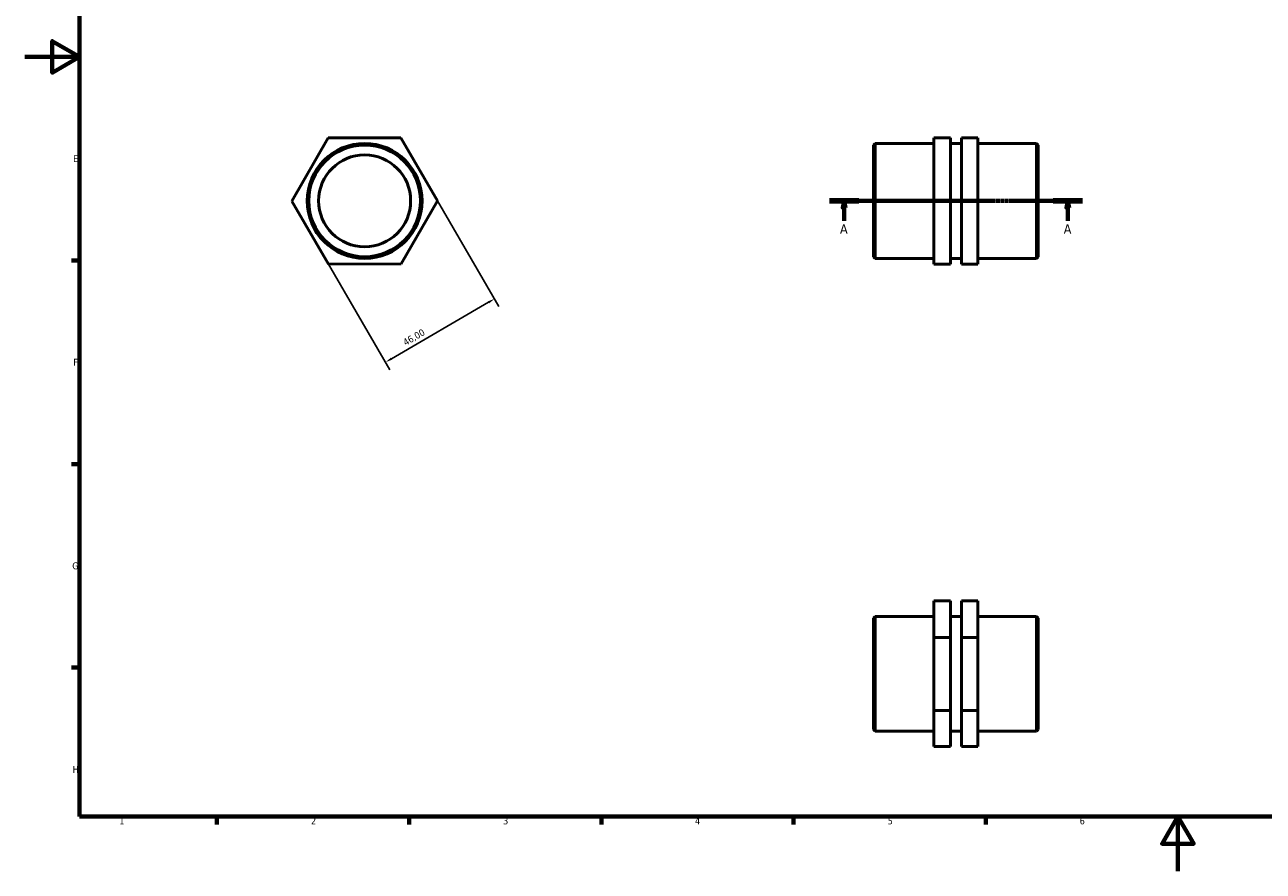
# Model space of a CAD drawing. Header units: millimetres. Extents: x 0 to 903, y 0 to 594.
# Tile 1 of 3: x 0 to 452, y 0 to 309. Entities that reach past the tile are written whole.
import ezdxf

# ---------------------------------------------------------------- set-up
doc = ezdxf.new("R2010")
doc.units = ezdxf.units.MM
doc.linetypes.add('CHAIN', pattern=[0.7087, 0.4724, -0.0591, 0.1181, -0.0591])
for name, color, linetype, lineweight in [('Border (ISO)', 7, 'Continuous', 70), ('Dimension (ISO)', 7, 'Continuous', 25), ('Section Line (ISO)', 7, 'CHAIN', 70), ('Visible (ISO)', 7, 'Continuous', 50)]:
    doc.layers.add(name, color=color, linetype=linetype, lineweight=lineweight)
doc.styles.add('Label Text (ISO)', font='tahoma.ttf')
doc.styles.add('Note Text (ISO)', font='tahoma.ttf')
doc.dimstyles.new('Default (ISO)', dxfattribs={"dimtxt": 2.5, "dimasz": 2.5, "dimexe": 3.175, "dimexo": 0, "dimgap": 0.762, "dimtad": 1, "dimrnd": 1e-08, "dimzin": 0, "dimtxsty": 'Note Text (ISO)', "dimcen": 0.09, "dimdle": 10, "dimclrd": 256, "dimclre": 256, "dimclrt": 232, "dimazin": 0, "dimtfac": 1.40208, "dimtmove": 0, "dimatfit": 3, "dimfxl": 1, "dimtolj": 1, "dimtzin": 0, "dimlwd": -1, "dimlwe": -1, "dimarcsym": 0})

# ---------------------------------------------------------------- blocks, each defined once
blk = doc.blocks.new('Borders Default Border')
at = {"layer": 'Border (ISO)'}
for p, q in [((20, 222.75), (17.1, 222.75)), ((20, 148.5), (17.1, 148.5)), ((20, 74.25), (17.1, 74.25)), ((70.08, 20), (70.08, 17.1)), ((140.17, 20), (140.17, 17.1)), ((210.25, 20), (210.25, 17.1)), ((280.33, 20), (280.33, 17.1)), ((350.42, 20), (350.42, 17.1))]:
    blk.add_line(p, q, dxfattribs=at)
at = {"layer": 'Border (ISO)', "flags": 128}
for points in [[(20, 20), (20, 574), (821, 574), (821, 20), (20, 20)], [(0, 297), (20, 297), (10, 302.77), (10, 291.23), (20, 297)], [(420.5, 0), (420.5, 20), (414.73, 10), (426.27, 10), (420.5, 20)]]:
    blk.add_lwpolyline(points, dxfattribs=at)
at = {"layer": 'Border (ISO)', "color": 232, "true_color": 0xca0064, "char_height": 2.5, "attachment_point": 7, "style": 'Note Text (ISO)'}
for s, insert in [('E', (17.64, 258.63)), ('F', (17.7, 184.38)), ('G', (17.31, 110.08)), ('H', (17.44, 35.88)), ('1', (34.48, 17.1)), ('2', (104.37, 17.1)), ('3', (174.43, 17.05)), ('4', (244.42, 17.1)), ('5', (314.64, 17.05)), ('6', (384.66, 17.05))]:
    blk.add_mtext(s, dxfattribs=dict(at, insert=insert))
blk = doc.blocks.new('2dTransSection0')
at = {"layer": 'Section Line (ISO)', "linetype": 'CHAIN'}
blk.add_line((293.38, 244.48), (385.68, 244.48), dxfattribs=at)
at = {"layer": 'Section Line (ISO)', "linetype": 'Continuous', "lineweight": 140}
for p, q in [((293.38, 244.48), (304.1, 244.48)), ((374.96, 244.48), (385.68, 244.48))]:
    blk.add_line(p, q, dxfattribs=at)
at = {"layer": 'Section Line (ISO)', "linetype": 'Continuous'}
for p, q in [((298.74, 244.48), (298.24, 241.98)), ((298.74, 241.98), (298.74, 244.48)), ((299.24, 241.98), (298.74, 244.48)), ((380.32, 244.48), (379.82, 241.98)), ((380.32, 241.98), (380.32, 244.48)), ((380.82, 241.98), (380.32, 244.48)), ((298.24, 241.98), (299.24, 241.98)), ((298.74, 237.15), (298.74, 241.98)), ((379.82, 241.98), (380.82, 241.98)), ((380.32, 237.15), (380.32, 241.98))]:
    blk.add_line(p, q, dxfattribs=at)
at = {"layer": 'Section Line (ISO)', "linetype": 'Continuous', "flags": 128}
for points in [[(299.24, 241.98), (298.74, 244.48), (298.24, 241.98), (299.24, 241.98)], [(380.82, 241.98), (380.32, 244.48), (379.82, 241.98), (380.82, 241.98)]]:
    blk.add_lwpolyline(points, dxfattribs=at)
at = {"layer": 'Section Line (ISO)'}
for points in [[(299.24, 241.98), (298.74, 244.48), (298.24, 241.98), (299.24, 241.98)], [(380.82, 241.98), (380.32, 244.48), (379.82, 241.98), (380.82, 241.98)]]:
    blk.add_solid(points, dxfattribs=at)
at = {"layer": 'Section Line (ISO)', "char_height": 3.5, "attachment_point": 7, "style": 'Label Text (ISO)'}
for insert in [(297.25, 232.48), (378.83, 232.48)]:
    blk.add_mtext('A', dxfattribs=dict(at, insert=insert))
blk = doc.blocks.new('*D10')
at = {"layer": 'Defpoints', "color": 0, "transparency": 16777216}
for p in [(150.49, 244.56), (110.72, 221.44), (131.53, 185.65)]:
    blk.add_point(p, dxfattribs=at)
at = {"layer": 'Dimension (ISO)', "transparency": 16777216}
for p, q in [((150.49, 244.56), (172.89, 206.02)), ((110.72, 221.44), (133.12, 182.9)), ((169.14, 207.51), (133.69, 186.9))]:
    blk.add_line(p, q, dxfattribs=at)
for points in [[(168.93, 207.87), (169.35, 207.15), (171.3, 208.76)], [(133.48, 187.26), (133.9, 186.54), (131.53, 185.65)]]:
    blk.add_solid(points, dxfattribs=at)
at = {"layer": 'Dimension (ISO)', "color": 232, "true_color": 0xca0064, "transparency": 16777216, "insert": (137.62, 193.73), "char_height": 2.5, "attachment_point": 1, "rotation": 30.1682, "style": 'Note Text (ISO)'}
blk.add_mtext('\\A1;46,00', dxfattribs=at)

msp = doc.modelspace()

# ---------------------------------------------------------------- linework, layer by layer
at = {"layer": 'Visible (ISO)'}
for p, q in [((97.373, 244.404), (110.584, 267.443)), ((110.584, 267.443), (137.142, 267.521)), ((137.142, 267.521), (150.489, 244.56)), ((331.531, 267.521), (337.531, 267.521)), ((331.531, 267.443), (331.531, 267.521)), ((331.531, 267.443), (337.531, 267.443)), ((331.531, 244.404), (331.531, 267.443)), ((337.531, 267.521), (337.531, 267.443)), ((337.531, 267.443), (337.531, 244.404)), ((347.531, 267.521), (341.531, 267.521)), ((341.531, 267.521), (341.531, 267.443)), ((341.531, 267.443), (341.531, 244.404)), ((347.531, 267.443), (341.531, 267.443)), ((347.531, 267.443), (347.531, 267.521)), ((347.531, 244.404), (347.531, 267.443)), ((309.531, 264.837), (310.131, 265.437)), ((309.531, 224.127), (309.531, 264.837)), ((310.131, 265.437), (310.131, 223.527)), ((310.131, 265.437), (331.531, 265.437)), ((337.531, 265.437), (341.531, 265.437)), ((347.531, 265.437), (368.931, 265.437)), ((368.931, 223.527), (368.931, 265.437)), ((369.531, 264.837), (368.931, 265.437)), ((369.531, 264.837), (369.531, 224.127)), ((110.719, 221.443), (97.373, 244.404)), ((150.489, 244.56), (137.277, 221.521)), ((331.531, 244.404), (337.531, 244.404)), ((331.531, 221.443), (331.531, 244.404)), ((337.531, 244.404), (337.531, 221.443)), ((347.531, 244.404), (341.531, 244.404)), ((341.531, 244.404), (341.531, 221.443)), ((347.531, 221.443), (347.531, 244.404)), ((137.277, 221.521), (110.719, 221.443)), ((309.531, 224.127), (310.131, 223.527)), ((310.131, 223.527), (331.531, 223.527)), ((331.531, 221.443), (337.531, 221.443)), ((337.531, 223.527), (341.531, 223.527)), ((347.531, 221.443), (341.531, 221.443)), ((347.531, 223.527), (368.931, 223.527)), ((369.531, 224.127), (368.931, 223.527)), ((331.531, 98.559), (337.531, 98.559)), ((331.531, 85.213), (331.531, 98.559)), ((337.531, 98.559), (337.531, 85.213)), ((347.531, 98.559), (341.531, 98.559)), ((341.531, 98.559), (341.531, 85.213)), ((347.531, 85.213), (347.531, 98.559)), ((309.531, 92.356), (310.131, 92.956)), ((309.531, 51.646), (309.531, 92.356)), ((310.131, 92.956), (310.131, 51.046)), ((310.131, 92.956), (331.531, 92.956)), ((337.531, 92.956), (341.531, 92.956)), ((347.531, 92.956), (368.931, 92.956)), ((368.931, 51.046), (368.931, 92.956)), ((369.531, 92.356), (368.931, 92.956)), ((369.531, 92.356), (369.531, 51.646)), ((331.531, 85.213), (337.531, 85.213)), ((331.531, 58.655), (331.531, 85.213)), ((337.531, 85.213), (337.531, 58.655)), ((347.531, 85.213), (341.531, 85.213)), ((341.531, 85.213), (341.531, 58.655)), ((347.531, 58.655), (347.531, 85.213)), ((331.531, 58.655), (337.531, 58.655)), ((331.531, 45.443), (331.531, 58.655)), ((337.531, 58.655), (337.531, 45.443)), ((341.531, 58.655), (341.531, 45.443)), ((347.531, 58.655), (341.531, 58.655)), ((347.531, 45.443), (347.531, 58.655)), ((309.531, 51.646), (310.131, 51.046)), ((310.131, 51.046), (331.531, 51.046)), ((337.531, 51.046), (341.531, 51.046)), ((347.531, 51.046), (368.931, 51.046)), ((369.531, 51.646), (368.931, 51.046)), ((331.531, 45.443), (337.531, 45.443)), ((347.531, 45.443), (341.531, 45.443))]:
    msp.add_line(p, q, dxfattribs=at)
for radius in [20.955, 20.355, 16.764]:
    msp.add_circle((123.931, 244.482), radius, dxfattribs=at)

# ---------------------------------------------------------------- block references
msp.add_blockref('Borders Default Border', (0, 0))
at = {"layer": 'Section Line (ISO)'}
msp.add_blockref('2dTransSection0', (0, 0), dxfattribs=at)

# ---------------------------------------------------------------- dimensions: what is measured, and where the dimension line sits
at = {"layer": 'Dimension (ISO)'}
dim = msp.add_linear_dim(base=(131.528, 185.645), p1=(150.489, 244.56), p2=(110.719, 221.443), angle=30.1682, dimstyle='Default (ISO)', override={"dimdec": 2, "dimtp": 0, "dimtm": 0, "dimtdec": 2, "dimtofl": 0, "dimatfit": 1}, dxfattribs=at)
dim.commit()
dim.dimension.update_dxf_attribs({"geometry": '*D10', "text_midpoint": (143.199, 192.429), "dimtype": 160})

doc.saveas('drawing.dxf')
